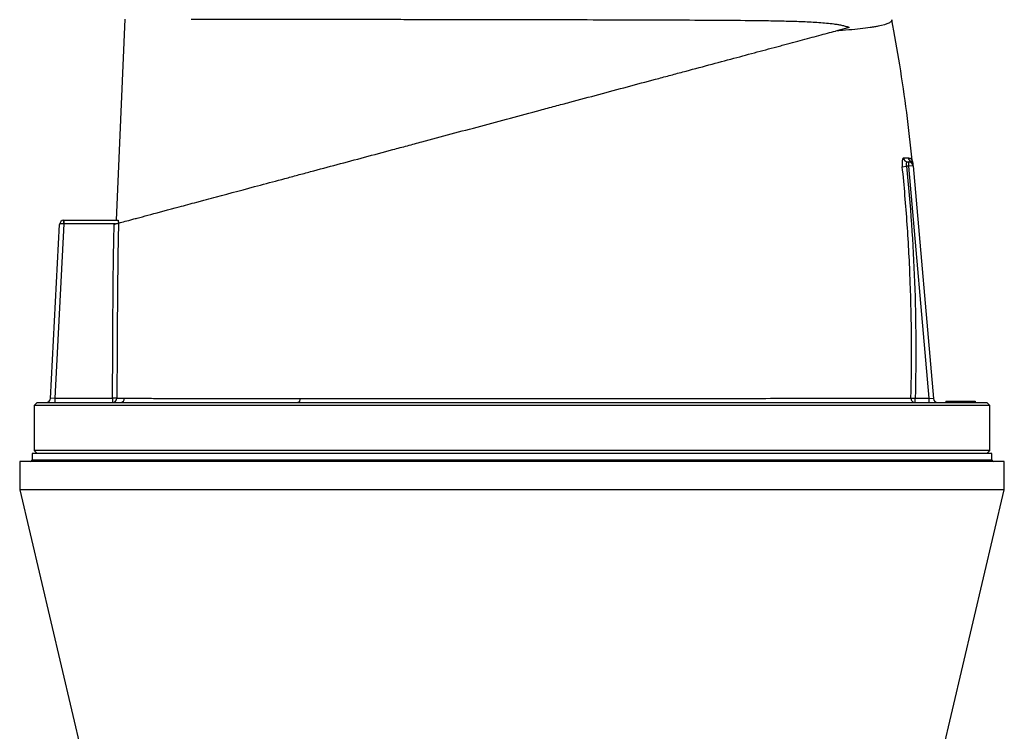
# Model space of a CAD drawing. Header units: millimetres. Extents: x 1474 to 2489, y 639 to 3445.
# Tile 3 of 5: x 1644 to 2319, y 2515 to 3003. Entities that reach past the tile are written whole.
import ezdxf

# ---------------------------------------------------------------- set-up
doc = ezdxf.new("R2010")
doc.units = ezdxf.units.MM

msp = doc.modelspace()

# ---------------------------------------------------------------- linework, layer by layer
at = {"color": 7, "linetype": 'Continuous', "lineweight": 25}
for p, q in [((1709.96, 2865.26), (1716.1, 3003.17)), ((2212.43, 2997.55), (2202.98, 2995.02)), ((2252.45, 2905.26), (2253.17, 2905.26)), ((2253.17, 2902.26), (2253.17, 2905.26)), ((2256.16, 2902.52), (2253.17, 2902.26)), ((2255.74, 2905.61), (2255.75, 2905.61)), ((2256.16, 2902.52), (2270.12, 2743)), ((2248.77, 2901.97), (2251.67, 2902.26)), ((2253.17, 2902.26), (2251.67, 2902.26)), ((2267.08, 2743.26), (2253.17, 2902.26)), ((1664.8, 2743.11), (1671.05, 2862.42)), ((1674.07, 2862.76), (1667.81, 2743.26)), ((1674.07, 2862.76), (1673.91, 2862.77)), ((1674.05, 2865.26), (1674.07, 2865.26)), ((1674.07, 2862.76), (1674.07, 2865.26)), ((1674.07, 2865.26), (1711.15, 2865.26)), ((1709.38, 2862.76), (1674.07, 2862.76)), ((1667.81, 2743.26), (1664.8, 2743.11)), ((1667.81, 2743.26), (1707.31, 2743.26)), ((1667.81, 2743.26), (1667.81, 2740.26)), ((1710.3, 2743.24), (1707.31, 2743.26)), ((1707.31, 2743.26), (1707.31, 2740.26)), ((2254.7, 2743.34), (2257.63, 2743.26)), ((2257.63, 2740.26), (2257.63, 2743.26)), ((2257.63, 2743.26), (2267.08, 2743.26)), ((2267.08, 2740.26), (2267.08, 2743.26)), ((2267.08, 2743.26), (2270.12, 2743)), ((2278.68, 2741.26), (2278.7, 2740.26)), ((2278.68, 2741.26), (2292.68, 2741.26)), ((2292.68, 2741.26), (2298.72, 2741.26)), ((2292.68, 2741.26), (2292.7, 2740.26)), ((2298.72, 2741.26), (2298.7, 2740.26)), ((1655.7, 2740.26), (1653.7, 2738.26)), ((1653.7, 2738.26), (1653.7, 2707.26)), ((1981.2, 2738.26), (1653.7, 2738.26)), ((1655.7, 2740.26), (1981.2, 2740.26)), ((1981.2, 2740.26), (2306.7, 2740.26)), ((2308.7, 2738.26), (1981.2, 2738.26)), ((2308.7, 2738.26), (2306.7, 2740.26)), ((2308.7, 2707.26), (2308.7, 2738.26)), ((1653.7, 2707.26), (1655.7, 2705.26)), ((1981.2, 2707.26), (1653.7, 2707.26)), ((2308.7, 2707.26), (1981.2, 2707.26)), ((2306.7, 2705.26), (2308.7, 2707.26)), ((1652.2, 2705.26), (1652.2, 2700.76)), ((2310.2, 2705.26), (1652.2, 2705.26)), ((2310.2, 2700.76), (2310.2, 2705.26)), ((1643.7, 2699.76), (1643.7, 2680.26)), ((2318.7, 2699.76), (1643.7, 2699.76)), ((2318.7, 2680.26), (2318.7, 2699.76)), ((1643.7, 2680.26), (1691.21, 2478.71)), ((2318.7, 2680.26), (1643.7, 2680.26)), ((2271.19, 2478.71), (2318.7, 2680.26))]:
    msp.add_line(p, q, dxfattribs=at)
at = {"color": 1, "linetype": 'Continuous', "lineweight": 25}
msp.add_line((2310.2, 2700.76), (1652.2, 2700.76), dxfattribs=at)
at = {"color": 7, "linetype": 'Continuous', "lineweight": 25, "flags": 128}
msp.add_lwpolyline([(1835.91, 2743.04), (1835.86, 2742.49), (1835.76, 2741.96), (1835.61, 2741.48), (1835.41, 2741.06), (1835.18, 2740.72), (1834.92, 2740.47), (1834.64, 2740.31), (1834.35, 2740.26)], dxfattribs=at)
at = {"color": 7, "linetype": 'Continuous', "lineweight": 25}
for centre, radius, start, end in [((2252.48, 2908.22), 2.96, 185.11527, 269.4113), ((2255.95, 2908.25), 3, 185.7676, 241.40124), ((2253.17, 2902.26), 3, 5, 90), ((2253.12, 2902.98), 2.99, 5.02938, 62.19177), ((2252.97, 2904.52), 3, 5.01701, 21.44381), ((1674.05, 2862.26), 3, 90, 177), ((1685.93, 2863.39), 12.03, 171.04331, 182.95669), ((1661.8, 2743.26), 3, 270, 357), ((1707.31, 2743.26), 2.99, 270.09366, 359.63342), ((1712.67, 2743.23), 2.97, 270.51489, 358.62647), ((2257.67, 2743.23), 2.97, 177.9118, 269.28272), ((2273.11, 2743.26), 3, 185, 270), ((1651.2, 2700.76), 1, 270, 0), ((2311.2, 2700.76), 1, 180, 270)]:
    msp.add_arc(centre, radius, start, end, dxfattribs=at)
msp.add_ellipse((1674.05, 2862.26), major_axis=(3, -0.16), ratio=0.166667, start_param=1.623156, end_param=3.141593, dxfattribs=at)
for points, knots in [([(1761.28, 3003.22), (1764.55, 3003.21), (1767.94, 3003.21), (1774.97, 3003.2), (1778.6, 3003.2), (1789.88, 3003.19), (1797.88, 3003.18), (1810.61, 3003.16), (1814.98, 3003.16), (1820.59, 3003.15), (1821.72, 3003.15), (1824, 3003.15), (1825.15, 3003.15), (1828.6, 3003.14), (1830.92, 3003.14), (1842.63, 3003.13), (1852.29, 3003.11), (1872.21, 3003.09), (1882.47, 3003.07), (1895.66, 3003.06), (1898.32, 3003.05), (1903.67, 3003.05), (1906.37, 3003.04), (1914.47, 3003.03), (1919.89, 3003.02), (1936.21, 3003), (1947.16, 3002.98), (1969.2, 3002.94), (1980.3, 3002.92), (1992.87, 3002.9), (1994.27, 3002.9), (1997.06, 3002.89), (1998.45, 3002.89), (2002.62, 3002.88), (2005.39, 3002.88), (2013.67, 3002.86), (2019.15, 3002.85), (2035.47, 3002.81), (2046.2, 3002.79), (2062.05, 3002.74), (2067.29, 3002.72), (2075.1, 3002.7), (2077.69, 3002.69), (2082.85, 3002.67), (2085.41, 3002.66), (2098.08, 3002.62), (2107.85, 3002.57), (2126.66, 3002.46), (2135.7, 3002.4), (2146.55, 3002.28), (2148.7, 3002.25), (2152.95, 3002.2), (2155.05, 3002.17), (2161.29, 3002.07), (2165.33, 3001.99), (2171.22, 3001.84), (2173.15, 3001.79), (2176.97, 3001.67), (2178.85, 3001.6), (2184.43, 3001.36), (2188.04, 3001.17), (2193.32, 3000.8), (2195.06, 3000.66), (2198.5, 3000.33), (2200.21, 3000.15), (2202.76, 2999.8), (2203.62, 2999.67), (2205.33, 2999.38), (2206.19, 2999.22), (2207.92, 2998.86), (2208.79, 2998.65), (2210.57, 2998.17), (2211.48, 2997.89), (2212.43, 2997.55)], [0, 0, 0, 0, 0.03125, 0.03125, 0.0625, 0.0625, 0.125, 0.125, 0.15625, 0.15625, 0.164062, 0.164062, 0.171875, 0.171875, 0.1875, 0.1875, 0.25, 0.25, 0.3125, 0.3125, 0.328125, 0.328125, 0.34375, 0.34375, 0.375, 0.375, 0.4375, 0.4375, 0.5, 0.5, 0.507813, 0.507813, 0.515625, 0.515625, 0.53125, 0.53125, 0.5625, 0.5625, 0.625, 0.625, 0.65625, 0.65625, 0.671875, 0.671875, 0.6875, 0.6875, 0.75, 0.75, 0.8125, 0.8125, 0.828125, 0.828125, 0.84375, 0.84375, 0.875, 0.875, 0.890625, 0.890625, 0.90625, 0.90625, 0.9375, 0.9375, 0.953125, 0.953125, 0.96875, 0.96875, 0.976563, 0.976563, 0.984375, 0.984375, 0.992188, 0.992188, 1, 1, 1, 1]), ([(2241.66, 3002.8), (2241.74, 3002.39), (2241.6, 3001.99), (2240.89, 3001.2), (2240.32, 3000.82), (2237.98, 2999.69), (2235.56, 2998.99), (2231.85, 2998.24), (2231.42, 2998.16), (2230.55, 2998), (2230.1, 2997.92), (2228.71, 2997.68), (2227.73, 2997.53), (2224.66, 2997.07), (2222.41, 2996.79), (2217.52, 2996.24), (2214.89, 2995.98), (2209.23, 2995.48), (2206.2, 2995.25), (2202.98, 2995.02)], [0, 0, 0, 0, 0.125, 0.125, 0.25, 0.25, 0.5, 0.5, 0.53125, 0.53125, 0.5625, 0.5625, 0.625, 0.625, 0.75, 0.75, 0.875, 0.875, 1, 1, 1, 1]), ([(2255.6, 2906.42), (2254.38, 2917.33), (2251.94, 2939.17), (2247.28, 2971.31), (2243.49, 2992.47), (2241.64, 3002.8)], [0, 0, 0, 0, 0.337917, 0.676909, 1, 1, 1, 1]), ([(1711.45, 2863.32), (1712.27, 2863.54), (1713.4, 2863.84), (1716.22, 2864.59), (1717.9, 2865.04), (1720.73, 2865.8), (1721.73, 2866.07), (1723.28, 2866.49), (1723.8, 2866.63), (1724.88, 2866.92), (1725.44, 2867.07), (1728.31, 2867.84), (1730.84, 2868.51), (1739.15, 2870.74), (1745.64, 2872.48), (1756.88, 2875.49), (1760.88, 2876.56), (1766.2, 2877.99), (1767.28, 2878.28), (1769.47, 2878.86), (1770.58, 2879.16), (1773.94, 2880.06), (1776.23, 2880.67), (1787.91, 2883.8), (1798, 2886.51), (1814.2, 2890.85), (1819.77, 2892.34), (1826.94, 2894.26), (1828.39, 2894.65), (1831.3, 2895.43), (1832.77, 2895.82), (1837.18, 2897.01), (1840.14, 2897.8), (1849.11, 2900.2), (1855.19, 2901.83), (1867.53, 2905.14), (1873.8, 2906.82), (1886.53, 2910.23), (1892.99, 2911.96), (1901.19, 2914.16), (1902.84, 2914.6), (1906.15, 2915.49), (1907.81, 2915.93), (1912.8, 2917.27), (1916.13, 2918.16), (1932.82, 2922.63), (1946.25, 2926.23), (1973.27, 2933.47), (1986.85, 2937.11), (2002.21, 2941.23), (2003.92, 2941.68), (2007.33, 2942.6), (2009.02, 2943.05), (2014.1, 2944.41), (2017.48, 2945.32), (2027.54, 2948.01), (2034.19, 2949.79), (2047.35, 2953.32), (2053.87, 2955.07), (2066.77, 2958.53), (2073.16, 2960.24), (2082.65, 2962.78), (2085.79, 2963.62), (2090.48, 2964.88), (2092.04, 2965.3), (2095.14, 2966.13), (2096.68, 2966.54), (2104.34, 2968.59), (2110.32, 2970.19), (2127.8, 2974.88), (2138.87, 2977.84), (2154.57, 2982.05), (2159.65, 2983.41), (2165.81, 2985.06), (2167.03, 2985.39), (2169.45, 2986.04), (2170.64, 2986.36), (2174.18, 2987.31), (2176.49, 2987.92), (2183.22, 2989.73), (2187.49, 2990.87), (2195.57, 2993.04), (2199.39, 2994.06), (2202.98, 2995.02)], [0, 0, 0, 0, 0.03125, 0.03125, 0.0625, 0.0625, 0.078125, 0.078125, 0.085937, 0.085937, 0.09375, 0.09375, 0.125, 0.125, 0.1875, 0.1875, 0.21875, 0.21875, 0.226562, 0.226562, 0.234375, 0.234375, 0.25, 0.25, 0.3125, 0.3125, 0.34375, 0.34375, 0.351562, 0.351562, 0.359375, 0.359375, 0.375, 0.375, 0.40625, 0.40625, 0.4375, 0.4375, 0.46875, 0.46875, 0.476562, 0.476562, 0.484375, 0.484375, 0.5, 0.5, 0.5625, 0.5625, 0.625, 0.625, 0.632813, 0.632813, 0.640625, 0.640625, 0.65625, 0.65625, 0.6875, 0.6875, 0.71875, 0.71875, 0.75, 0.75, 0.765625, 0.765625, 0.773438, 0.773438, 0.78125, 0.78125, 0.8125, 0.8125, 0.875, 0.875, 0.90625, 0.90625, 0.914063, 0.914063, 0.921875, 0.921875, 0.9375, 0.9375, 0.96875, 0.96875, 1, 1, 1, 1]), ([(2249.53, 2907.96), (2249.45, 2907.96), (2249.37, 2907.92), (2249.21, 2907.77), (2249.14, 2907.65), (2249.01, 2907.36), (2248.95, 2907.17), (2248.84, 2906.74), (2248.8, 2906.49), (2248.74, 2906.08), (2248.73, 2905.93), (2248.7, 2905.63), (2248.69, 2905.47), (2248.66, 2904.97), (2248.65, 2904.63), (2248.65, 2904.08), (2248.65, 2903.9), (2248.67, 2903.52), (2248.67, 2903.33), (2248.7, 2902.75), (2248.73, 2902.37), (2248.77, 2901.97)], [0, 0, 0, 0, 0.125, 0.125, 0.25, 0.25, 0.375, 0.375, 0.5, 0.5, 0.5625, 0.5625, 0.625, 0.625, 0.75, 0.75, 0.8125, 0.8125, 0.875, 0.875, 1, 1, 1, 1]), ([(2249.53, 2907.96), (2250.23, 2907.96), (2250.86, 2907.95), (2252, 2907.95), (2252.52, 2907.95), (2252.97, 2907.95)], [0, 0, 0, 0, 0.5, 0.5, 1, 1, 1, 1]), ([(2251.67, 2902.26), (2251.63, 2902.46), (2251.6, 2902.66), (2251.56, 2903.05), (2251.55, 2903.25), (2251.55, 2903.62), (2251.56, 2903.8), (2251.6, 2904.13), (2251.64, 2904.29), (2251.71, 2904.56), (2251.76, 2904.68), (2251.87, 2904.89), (2251.93, 2904.98), (2252.06, 2905.12), (2252.14, 2905.18), (2252.29, 2905.25), (2252.36, 2905.26), (2252.45, 2905.26)], [0, 0, 0, 0, 0.125, 0.125, 0.25, 0.25, 0.375, 0.375, 0.5, 0.5, 0.625, 0.625, 0.75, 0.75, 0.875, 0.875, 1, 1, 1, 1]), ([(2255.77, 2905.61), (2255.74, 2905.7), (2255.65, 2905.95), (2255.62, 2906.23), (2255.6, 2906.42)], [0, 0, 0, 0, 0.32723, 1, 1, 1, 1]), ([(2255.97, 2904.73), (2255.97, 2904.74), (2255.96, 2904.76), (2256, 2904.39), (2256.04, 2903.94), (2256.08, 2903.47), (2256.1, 2903.24)], [0, 0, 0, 0, 0.133272, 0.418036, 0.712892, 1, 1, 1, 1]), ([(2254.7, 2743.34), (2255.38, 2769.81), (2255.23, 2796.28), (2253.74, 2835.97), (2253.04, 2849.19), (2251.22, 2875.61), (2250.1, 2888.8), (2248.77, 2901.97)], [0, 0, 0, 0, 0.5, 0.5, 0.75, 0.75, 1, 1, 1, 1]), ([(2251.67, 2902.26), (2254.33, 2875.85), (2256.16, 2849.38), (2258.15, 2796.33), (2258.31, 2769.8), (2257.63, 2743.26)], [0, 0, 0, 0, 0.5, 0.5, 1, 1, 1, 1]), ([(1707.31, 2743.26), (1707.39, 2753.2), (1707.46, 2763.14), (1707.54, 2778.05), (1707.56, 2783.02), (1707.6, 2790.47), (1707.61, 2792.95), (1707.63, 2797.92), (1707.64, 2800.41), (1707.75, 2822.77), (1708.01, 2842.64), (1708.45, 2862.51)], [0, 0, 0, 0, 0.25, 0.25, 0.375, 0.375, 0.4375, 0.4375, 0.5, 0.5, 1, 1, 1, 1]), ([(1708.45, 2862.51), (1708.82, 2862.61), (1709.17, 2862.71), (1709.85, 2862.89), (1710.16, 2862.97), (1710.58, 2863.08), (1710.71, 2863.12), (1710.93, 2863.18), (1711.04, 2863.21), (1711.21, 2863.25), (1711.28, 2863.27), (1711.39, 2863.3), (1711.43, 2863.31), (1711.45, 2863.32)], [0, 0, 0, 0, 0.25, 0.25, 0.5, 0.5, 0.625, 0.625, 0.75, 0.75, 0.875, 0.875, 1, 1, 1, 1]), ([(1711.45, 2863.32), (1711, 2843.31), (1710.74, 2823.3), (1710.61, 2798.28), (1710.59, 2793.27), (1710.55, 2783.27), (1710.52, 2778.26), (1710.44, 2763.25), (1710.38, 2753.25), (1710.3, 2743.24)], [0, 0, 0, 0, 0.5, 0.5, 0.625, 0.625, 0.75, 0.75, 1, 1, 1, 1]), ([(1711.15, 2865.26), (1711.18, 2865.26), (1711.21, 2865.21), (1711.26, 2865.02), (1711.28, 2864.89), (1711.31, 2864.53), (1711.32, 2864.32), (1711.34, 2863.83), (1711.33, 2863.56), (1711.33, 2863.28)], [0, 0, 0, 0, 0.25, 0.25, 0.5, 0.5, 0.75, 0.75, 1, 1, 1, 1]), ([(1710.3, 2743.24), (1710.83, 2743.23), (1711.54, 2743.21), (1713.33, 2743.18), (1714.4, 2743.17), (1715.64, 2743.16)], [0, 0, 0, 0, 0.5, 0.5, 1, 1, 1, 1]), ([(1715.64, 2743.16), (1716.08, 2743.16), (1716.54, 2743.16), (1717.52, 2743.15), (1718.04, 2743.15), (1719.67, 2743.15), (1720.87, 2743.14), (1724.8, 2743.13), (1727.86, 2743.13), (1734.84, 2743.12), (1738.76, 2743.12), (1744.23, 2743.11), (1745.35, 2743.11), (1747.65, 2743.11), (1748.82, 2743.11), (1752.4, 2743.1), (1754.89, 2743.1), (1762.6, 2743.09), (1768.1, 2743.09), (1779.82, 2743.08), (1786.03, 2743.07), (1795.89, 2743.07), (1799.27, 2743.06), (1806.21, 2743.06), (1809.76, 2743.06), (1816.99, 2743.05), (1820.68, 2743.05), (1828.19, 2743.05), (1832.02, 2743.04), (1835.91, 2743.04)], [0, 0, 0, 0, 0.03125, 0.03125, 0.0625, 0.0625, 0.125, 0.125, 0.25, 0.25, 0.375, 0.375, 0.40625, 0.40625, 0.4375, 0.4375, 0.5, 0.5, 0.625, 0.625, 0.75, 0.75, 0.8125, 0.8125, 0.875, 0.875, 0.9375, 0.9375, 1, 1, 1, 1]), ([(1835.91, 2743.04), (1845.44, 2743.04), (1855.28, 2743.04), (1867.96, 2743.04), (1870.52, 2743.04), (1875.66, 2743.04), (1878.24, 2743.04), (1886.01, 2743.04), (1891.23, 2743.04), (1907, 2743.04), (1917.67, 2743.04), (1933.91, 2743.04), (1939.37, 2743.04), (1947.61, 2743.04), (1950.36, 2743.04), (1955.9, 2743.04), (1958.68, 2743.04), (1972.57, 2743.04), (1983.68, 2743.04), (2000.3, 2743.04), (2005.84, 2743.04), (2012.76, 2743.04), (2014.14, 2743.04), (2016.91, 2743.04), (2018.29, 2743.04), (2022.43, 2743.04), (2025.18, 2743.04), (2038.85, 2743.04), (2049.59, 2743.04), (2070.69, 2743.05), (2081.06, 2743.05), (2096.31, 2743.06), (2101.35, 2743.06), (2108.83, 2743.07), (2111.31, 2743.07), (2116.2, 2743.08), (2118.62, 2743.08), (2130.61, 2743.09), (2139.81, 2743.1), (2157.45, 2743.12), (2165.88, 2743.13), (2175.94, 2743.15), (2177.93, 2743.15), (2181.85, 2743.16), (2183.79, 2743.16), (2189.5, 2743.17), (2193.16, 2743.18), (2203.75, 2743.2), (2210.28, 2743.21), (2222.25, 2743.24), (2227.7, 2743.26), (2233.83, 2743.27), (2235.02, 2743.28), (2237.34, 2743.28), (2238.45, 2743.29), (2240.61, 2743.29), (2241.65, 2743.3), (2243.65, 2743.3), (2244.62, 2743.3), (2249.23, 2743.32), (2252.29, 2743.33), (2254.7, 2743.34)], [0, 0, 0, 0, 0.0625, 0.0625, 0.078125, 0.078125, 0.09375, 0.09375, 0.125, 0.125, 0.1875, 0.1875, 0.21875, 0.21875, 0.234375, 0.234375, 0.25, 0.25, 0.3125, 0.3125, 0.34375, 0.34375, 0.351563, 0.351563, 0.359375, 0.359375, 0.375, 0.375, 0.4375, 0.4375, 0.5, 0.5, 0.53125, 0.53125, 0.546875, 0.546875, 0.5625, 0.5625, 0.625, 0.625, 0.6875, 0.6875, 0.703125, 0.703125, 0.71875, 0.71875, 0.75, 0.75, 0.8125, 0.8125, 0.875, 0.875, 0.890625, 0.890625, 0.90625, 0.90625, 0.921875, 0.921875, 0.9375, 0.9375, 1, 1, 1, 1])]:
    msp.add_open_spline(points, degree=3, knots=knots, dxfattribs=at)
at = {"color": 1, "linetype": 'Continuous', "lineweight": 25}
for points, knots in [([(2252.97, 2907.95), (2253.36, 2907.9), (2254.15, 2907.79), (2254.99, 2907.22), (2255.54, 2906.47), (2255.55, 2906.43), (2255.55, 2906.42)], [0, 0, 0, 0, 0.255127, 0.510853, 0.797128, 1, 1, 1, 1]), ([(2253.21, 2905.27), (2253.34, 2905.27), (2253.85, 2905.29), (2254.23, 2905.48), (2254.51, 2905.62)], [0, 0, 0, 0, 0.246074, 1, 1, 1, 1]), ([(2254.51, 2905.62), (2254.64, 2905.68), (2255.15, 2905.92), (2255.68, 2905.69), (2255.73, 2905.63), (2255.74, 2905.61)], [0, 0, 0, 0, 0.170773, 0.673217, 1, 1, 1, 1])]:
    msp.add_open_spline(points, degree=3, knots=knots, dxfattribs=at)

doc.saveas('drawing.dxf')
